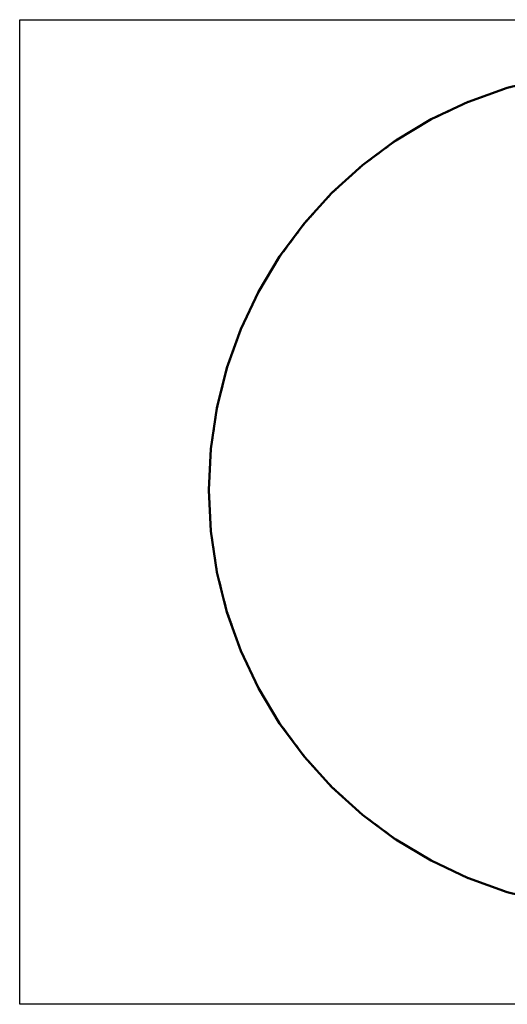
# Model space of a CAD drawing. Header units: millimetres. Extents: x -266 to 6188, y -258 to 6319.
# Tile 2 of 6: x 169 to 1040, y 3032 to 4790. Entities that reach past the tile are written whole.
import ezdxf

# ---------------------------------------------------------------- set-up
doc = ezdxf.new("R2010")
doc.units = ezdxf.units.MM
doc.linetypes.add('DASHED', pattern=[0.2067, 0.1654, -0.0413])
doc.layers.add('AM_VIEWS', color=1, linetype='Continuous', lineweight=25, plot=False)
doc.layers.add('Sichtbar (ISO)', color=7, linetype='Continuous', lineweight=50)
doc.layers.add('Verdeckt (ISO)', color=7, linetype='DASHED', lineweight=35)

msp = doc.modelspace()

# ---------------------------------------------------------------- linework, layer by layer
at = {"layer": 'AM_VIEWS'}
msp.add_lwpolyline([(169.3, 4789.9), (2536.1, 4789.9), (2536.1, 3031.8), (169.3, 3031.8)], close=True, dxfattribs=at)
at = {"layer": 'Sichtbar (ISO)'}
for p, q in [((1039.5, 4668.3), (1110.8, 4686.2)), ((970.1, 4643.5), (1039.4, 4668.3)), ((903.5, 4612), (970, 4643.5)), ((840.4, 4574.1), (903.5, 4612)), ((781.2, 4530.3), (840.3, 4574.1)), ((726.7, 4480.8), (781.2, 4530.2)), ((677.2, 4426.2), (726.6, 4480.7)), ((633.3, 4367.1), (677.1, 4426.2)), ((595.5, 4303.9), (633.3, 4367)), ((564, 4237.4), (595.4, 4303.8)), ((539.2, 4168), (564, 4237.3)), ((521.3, 4096.6), (539.2, 4167.9)), ((510.5, 4023.7), (521.3, 4096.5)), ((506.9, 3950.2), (510.5, 4023.6)), ((510.5, 3876.6), (506.9, 3950.1)), ((521.3, 3803.8), (510.5, 3876.5)), ((539.2, 3732.3), (521.3, 3803.7)), ((564, 3663), (539.2, 3732.3)), ((595.4, 3596.4), (564, 3662.9)), ((633.3, 3533.2), (595.5, 3596.3)), ((677.1, 3474.1), (633.3, 3533.2)), ((726.6, 3419.5), (677.2, 3474)), ((781.2, 3370), (726.7, 3419.4)), ((840.3, 3326.2), (781.2, 3370)), ((903.5, 3288.3), (840.4, 3326.1)), ((970, 3256.8), (903.5, 3288.3)), ((1039.4, 3232), (970.1, 3256.8)), ((1110.8, 3214.1), (1039.5, 3232))]:
    msp.add_line(p, q, dxfattribs=at)
for centre, major_axis, ratio, start_param, end_param in [((1039.7, 4667.3), (-0.264, 0.967), 0.997746, 6.263427, 6.355238), ((970.5, 4642.5), (-0.488, 0.876), 0.997655, 6.129473, 6.221308), ((904, 4611.1), (-0.676, 0.741), 0.99725, 6.005751, 6.097678), ((840.9, 4573.3), (-0.817, 0.582), 0.996476, 5.901493, 5.993553), ((781.9, 4529.5), (-0.913, 0.419), 0.995245, 5.820481, 5.912671), ((727.4, 4480.1), (-0.972, 0.261), 0.993455, 5.762204, 5.854464), ((678, 4425.6), (-1, 0.12), 0.991007, 5.723944, 5.816149), ((634.2, 4366.6), (-1.01, -0.02), 0.987823, 5.70233, 5.794293), ((596.4, 4303.5), (-1.01, -0.14), 0.983857, 5.694124, 5.785602), ((564.9, 4237), (-0.991, -0.246), 0.9791, 5.696506, 5.787216), ((540.2, 4167.8), (-0.967, -0.345), 0.973581, 5.707113, 5.796748), ((522.3, 4096.5), (-0.937, -0.436), 0.967363, 5.723992, 5.812245), ((511.5, 4023.7), (-0.902, -0.52), 0.960537, 5.74554, 5.832122), ((507.9, 3950.3), (-0.862, -0.598), 0.953211, 5.770445, 5.813305), ((507.9, 3950), (-0.862, 0.598), 0.953211, 0.469884, 0.51274), ((511.5, 3876.5), (-0.902, 0.52), 0.960537, 0.451063, 0.537645), ((522.3, 3803.8), (-0.937, 0.436), 0.967363, 0.47094, 0.559194), ((540.2, 3732.5), (-0.967, 0.345), 0.973581, 0.486437, 0.576073), ((564.9, 3663.2), (-0.991, 0.246), 0.9791, 0.495969, 0.586679), ((596.4, 3596.8), (-1.01, 0.14), 0.983857, 0.497583, 0.589061), ((634.2, 3533.7), (-1.01, 0.02), 0.987823, 0.488893, 0.580855), ((678, 3474.6), (-1, -0.12), 0.991007, 0.467036, 0.559241), ((727.4, 3420.2), (-0.972, -0.261), 0.993455, 0.428722, 0.520981), ((781.9, 3370.8), (-0.913, -0.419), 0.995245, 0.370515, 0.462705), ((840.9, 3327), (-0.817, -0.582), 0.996476, 0.289632, 0.381692), ((904, 3289.2), (-0.676, -0.741), 0.99725, 0.185507, 0.277434), ((970.5, 3257.7), (-0.488, -0.876), 0.997655, 0.061878, 0.153713), ((1039.7, 3232.9), (-0.264, -0.967), 0.997746, 6.211132, 6.302944)]:
    msp.add_ellipse(centre, major_axis=major_axis, ratio=ratio, start_param=start_param, end_param=end_param, dxfattribs=at)
at = {"layer": 'Verdeckt (ISO)', "ltscale": 25.418304}
msp.add_line((1039.6, 4667.8), (1110.9, 4685.7), dxfattribs=at)
at = {"layer": 'Verdeckt (ISO)', "ltscale": 25.418314}
for p, q in [((970.3, 4643), (1039.5, 4667.8)), ((1039.5, 3232.4), (970.3, 3257.2))]:
    msp.add_line(p, q, dxfattribs=at)
at = {"layer": 'Verdeckt (ISO)', "ltscale": 25.418272}
for p, q in [((903.7, 4611.6), (970.2, 4643)), ((970.2, 3257.2), (903.7, 3288.7))]:
    msp.add_line(p, q, dxfattribs=at)
at = {"layer": 'Verdeckt (ISO)', "ltscale": 0.952248}
for p, q in [((970.3, 4643), (970.1, 4643.5)), ((903.7, 4611.6), (903.5, 4612)), ((903.7, 4611.6), (903.5, 4612)), ((840.6, 4573.7), (840.3, 4574.1)), ((840.6, 4573.7), (840.4, 4574.1)), ((781.5, 4529.9), (781.2, 4530.3)), ((781.5, 4529.9), (781.2, 4530.2)), ((726.9, 4480.4), (726.6, 4480.7)), ((727, 4480.5), (726.7, 4480.8)), ((677.5, 4425.9), (677.1, 4426.2)), ((677.5, 4425.9), (677.2, 4426.2)), ((633.7, 4366.8), (633.3, 4367.1)), ((633.7, 4366.8), (633.3, 4367)), ((595.8, 4303.7), (595.4, 4303.8)), ((595.8, 4303.7), (595.5, 4303.9)), ((564.4, 4237.2), (564, 4237.4)), ((564.4, 4237.1), (564, 4237.3)), ((539.6, 4167.9), (539.2, 4168)), ((539.6, 4167.8), (539.2, 4167.9)), ((521.7, 4096.5), (521.3, 4096.6)), ((521.7, 4096.4), (521.3, 4096.5)), ((510.9, 4023.7), (510.5, 4023.7)), ((510.9, 4023.6), (510.5, 4023.6)), ((507.3, 3950.2), (506.9, 3950.2)), ((507.3, 3950.1), (506.9, 3950.1)), ((507.3, 3950.1), (506.9, 3950.1)), ((510.9, 3876.6), (510.5, 3876.6)), ((510.9, 3876.6), (510.5, 3876.5)), ((521.7, 3803.8), (521.3, 3803.8)), ((521.7, 3803.8), (521.3, 3803.7)), ((539.6, 3732.4), (539.2, 3732.3)), ((539.6, 3732.4), (539.2, 3732.3)), ((564.4, 3663.1), (564, 3663)), ((564.4, 3663.1), (564, 3662.9)), ((595.8, 3596.6), (595.4, 3596.4)), ((595.8, 3596.6), (595.5, 3596.3)), ((633.7, 3533.5), (633.3, 3533.2)), ((633.7, 3533.4), (633.3, 3533.2)), ((677.5, 3474.4), (677.1, 3474.1)), ((677.5, 3474.3), (677.2, 3474)), ((726.9, 3419.8), (726.6, 3419.5)), ((727, 3419.8), (726.7, 3419.4)), ((781.5, 3370.4), (781.2, 3370)), ((781.5, 3370.4), (781.2, 3370)), ((840.6, 3326.5), (840.3, 3326.2)), ((840.6, 3326.5), (840.4, 3326.1)), ((903.7, 3288.7), (903.5, 3288.3)), ((903.7, 3288.7), (903.5, 3288.3)), ((970.3, 3257.2), (970.1, 3256.8))]:
    msp.add_line(p, q, dxfattribs=at)
at = {"layer": 'Verdeckt (ISO)', "ltscale": 25.41818}
for p, q in [((840.6, 4573.7), (903.7, 4611.6)), ((903.7, 3288.7), (840.6, 3326.5))]:
    msp.add_line(p, q, dxfattribs=at)
at = {"layer": 'Verdeckt (ISO)', "ltscale": 25.418051}
for p, q in [((781.5, 4529.9), (840.6, 4573.7)), ((840.6, 3326.5), (781.5, 3370.4))]:
    msp.add_line(p, q, dxfattribs=at)
at = {"layer": 'Verdeckt (ISO)', "ltscale": 25.417898}
for p, q in [((727, 4480.5), (781.5, 4529.9)), ((781.5, 3370.4), (727, 3419.8))]:
    msp.add_line(p, q, dxfattribs=at)
at = {"layer": 'Verdeckt (ISO)', "ltscale": 25.417746}
for p, q in [((677.5, 4425.9), (726.9, 4480.4)), ((726.9, 3419.8), (677.5, 3474.3))]:
    msp.add_line(p, q, dxfattribs=at)
at = {"layer": 'Verdeckt (ISO)', "ltscale": 25.41761}
for p, q in [((633.7, 4366.8), (677.5, 4425.9)), ((677.5, 3474.4), (633.7, 3533.4))]:
    msp.add_line(p, q, dxfattribs=at)
at = {"layer": 'Verdeckt (ISO)', "ltscale": 25.417517}
for p, q in [((595.8, 4303.7), (633.7, 4366.8)), ((633.7, 3533.5), (595.8, 3596.6))]:
    msp.add_line(p, q, dxfattribs=at)
at = {"layer": 'Verdeckt (ISO)', "ltscale": 25.417482}
for p, q in [((564.4, 4237.2), (595.8, 4303.7)), ((595.8, 3596.6), (564.4, 3663.1))]:
    msp.add_line(p, q, dxfattribs=at)
at = {"layer": 'Verdeckt (ISO)', "ltscale": 25.417522}
for p, q in [((539.6, 4167.9), (564.4, 4237.1)), ((564.4, 3663.1), (539.6, 3732.4))]:
    msp.add_line(p, q, dxfattribs=at)
at = {"layer": 'Verdeckt (ISO)', "ltscale": 25.417646}
for p, q in [((521.7, 4096.5), (539.6, 4167.8)), ((539.6, 3732.4), (521.7, 3803.8))]:
    msp.add_line(p, q, dxfattribs=at)
at = {"layer": 'Verdeckt (ISO)', "ltscale": 25.417856}
for p, q in [((510.9, 4023.7), (521.7, 4096.4)), ((521.7, 3803.8), (510.9, 3876.6))]:
    msp.add_line(p, q, dxfattribs=at)
at = {"layer": 'Verdeckt (ISO)', "ltscale": 25.418098}
for p, q in [((507.3, 3950.2), (510.9, 4023.6)), ((510.9, 3876.6), (507.3, 3950.1))]:
    msp.add_line(p, q, dxfattribs=at)
at = {"layer": 'Verdeckt (ISO)', "ltscale": 0.087345}
for centre, major_axis, start_param, end_param in [((1039.7, 4667.3), (-0.141, 0.516), 6.263427, 6.355238), ((1039.7, 3232.9), (-0.141, -0.516), 6.211132, 6.302944)]:
    msp.add_ellipse(centre, major_axis=major_axis, ratio=0.935, start_param=start_param, end_param=end_param, dxfattribs=at)
at = {"layer": 'Verdeckt (ISO)', "ltscale": 0.087438}
for centre, major_axis, start_param, end_param in [((970.5, 4642.5), (-0.26, 0.468), 6.129473, 6.221308), ((970.5, 3257.7), (-0.26, -0.468), 0.061878, 0.153713)]:
    msp.add_ellipse(centre, major_axis=major_axis, ratio=0.933741, start_param=start_param, end_param=end_param, dxfattribs=at)
at = {"layer": 'Verdeckt (ISO)', "ltscale": 0.087819}
for centre, major_axis, start_param, end_param in [((904, 4611.1), (-0.363, 0.398), 6.005751, 6.097678), ((904, 3289.2), (-0.363, -0.398), 0.185507, 0.277434)]:
    msp.add_ellipse(centre, major_axis=major_axis, ratio=0.928446, start_param=start_param, end_param=end_param, dxfattribs=at)
at = {"layer": 'Verdeckt (ISO)', "ltscale": 0.088444}
for centre, major_axis, start_param, end_param in [((840.9, 4573.3), (-0.443, 0.316), 5.901493, 5.993553), ((840.9, 3327), (-0.443, -0.316), 0.289632, 0.381692)]:
    msp.add_ellipse(centre, major_axis=major_axis, ratio=0.919365, start_param=start_param, end_param=end_param, dxfattribs=at)
at = {"layer": 'Verdeckt (ISO)', "ltscale": 0.089239}
for centre, major_axis, start_param, end_param in [((781.9, 4529.5), (-0.501, 0.23), 5.820481, 5.912671), ((781.9, 3370.8), (-0.501, -0.23), 0.370515, 0.462705)]:
    msp.add_ellipse(centre, major_axis=major_axis, ratio=0.906911, start_param=start_param, end_param=end_param, dxfattribs=at)
at = {"layer": 'Verdeckt (ISO)', "ltscale": 0.090105}
for centre, major_axis, start_param, end_param in [((727.4, 4480.1), (-0.542, 0.146), 5.762204, 5.854464), ((727.4, 3420.2), (-0.542, -0.146), 0.428722, 0.520981)]:
    msp.add_ellipse(centre, major_axis=major_axis, ratio=0.891609, start_param=start_param, end_param=end_param, dxfattribs=at)
at = {"layer": 'Verdeckt (ISO)', "ltscale": 0.090926}
for centre, major_axis, start_param, end_param in [((678, 4425.6), (-0.568, 0.066), 5.723944, 5.816149), ((678, 3474.6), (-0.568, -0.066), 0.467036, 0.559241)]:
    msp.add_ellipse(centre, major_axis=major_axis, ratio=0.874048, start_param=start_param, end_param=end_param, dxfattribs=at)
at = {"layer": 'Verdeckt (ISO)', "ltscale": 0.091582}
for centre, major_axis, start_param, end_param in [((634.2, 4366.6), (-0.585, -0.01), 5.70233, 5.794293), ((634.2, 3533.7), (-0.585, 0.01), 0.488893, 0.580855)]:
    msp.add_ellipse(centre, major_axis=major_axis, ratio=0.854826, start_param=start_param, end_param=end_param, dxfattribs=at)
at = {"layer": 'Verdeckt (ISO)', "ltscale": 0.091959}
for centre, major_axis, start_param, end_param in [((596.4, 4303.5), (-0.594, -0.081), 5.694124, 5.785602), ((596.4, 3596.8), (-0.594, 0.081), 0.497583, 0.589061)]:
    msp.add_ellipse(centre, major_axis=major_axis, ratio=0.834514, start_param=start_param, end_param=end_param, dxfattribs=at)
at = {"layer": 'Verdeckt (ISO)', "ltscale": 0.091962}
for centre, major_axis, start_param, end_param in [((564.9, 4237), (-0.596, -0.148), 5.696506, 5.787216), ((564.9, 3663.2), (-0.596, 0.148), 0.495969, 0.586679)]:
    msp.add_ellipse(centre, major_axis=major_axis, ratio=0.813624, start_param=start_param, end_param=end_param, dxfattribs=at)
at = {"layer": 'Verdeckt (ISO)', "ltscale": 0.091525}
for centre, major_axis, start_param, end_param in [((540.2, 4167.8), (-0.594, -0.212), 5.707113, 5.796748), ((540.2, 3732.5), (-0.594, 0.212), 0.486437, 0.576073)]:
    msp.add_ellipse(centre, major_axis=major_axis, ratio=0.792597, start_param=start_param, end_param=end_param, dxfattribs=at)
at = {"layer": 'Verdeckt (ISO)', "ltscale": 0.090613}
for centre, major_axis, start_param, end_param in [((522.3, 4096.5), (-0.587, -0.274), 5.723992, 5.812245), ((522.3, 3803.8), (-0.587, 0.274), 0.47094, 0.559194)]:
    msp.add_ellipse(centre, major_axis=major_axis, ratio=0.771794, start_param=start_param, end_param=end_param, dxfattribs=at)
at = {"layer": 'Verdeckt (ISO)', "ltscale": 0.089231}
for centre, major_axis, start_param, end_param in [((511.5, 4023.7), (-0.576, -0.333), 5.74554, 5.832122), ((511.5, 3876.5), (-0.576, 0.333), 0.451063, 0.537645)]:
    msp.add_ellipse(centre, major_axis=major_axis, ratio=0.751503, start_param=start_param, end_param=end_param, dxfattribs=at)
at = {"layer": 'Verdeckt (ISO)', "ltscale": 0.044481}
for centre, major_axis, start_param, end_param in [((507.9, 3950.3), (-0.561, -0.389), 5.770445, 5.813305), ((507.9, 3950), (-0.561, 0.389), 0.469881, 0.51274)]:
    msp.add_ellipse(centre, major_axis=major_axis, ratio=0.731942, start_param=start_param, end_param=end_param, dxfattribs=at)

doc.saveas('drawing.dxf')
